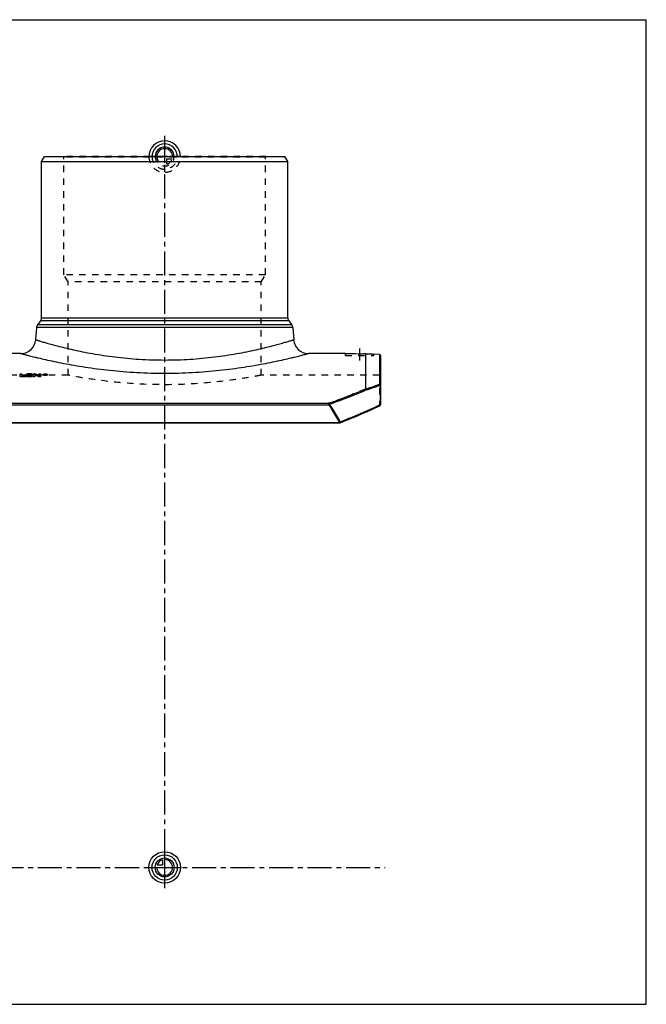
# Model space of a CAD drawing. Header units: millimetres. Extents: x 0 to 1000, y 0 to 1000.
# Tile 2 of 2: x 364 to 1000, y 0 to 1000. Entities that reach past the tile are written whole.
import ezdxf

# ---------------------------------------------------------------- set-up
doc = ezdxf.new("R2010")
doc.units = ezdxf.units.MM
doc.header["$LTSCALE"] = 65.185185
doc.linetypes.add('CENTER', pattern=[0.6, 0.375, -0.075, 0.075, -0.075])
doc.linetypes.add('HIDDEN', pattern=[0.2, 0.1, -0.1])
doc.layers.get('0').update_dxf_attribs({"linetype": 'CONTINUOUS'})
for name, color, linetype in [('ACHSEN_S', 7, 'CONTINUOUS'), ('FASEN', 7, 'CONTINUOUS'), ('KOERPER', 7, 'CONTINUOUS'), ('KONST.EL_MIT_GEO', 7, 'CONTINUOUS'), ('KURVEN', 7, 'CONTINUOUS'), ('RUNDUNG', 7, 'CONTINUOUS'), ('SCHNITT', 7, 'CONTINUOUS')]:
    doc.layers.add(name, color=color, linetype=linetype)

msp = doc.modelspace()

# ---------------------------------------------------------------- linework, layer by layer
at = {"color": 7, "linetype": 'Continuous'}
for p, q in [((0, 1000), (1000, 1000)), ((1000, 0), (1000, 1000)), ((0, 0), (1000, 0))]:
    msp.add_line(p, q, dxfattribs=at)
at = {"layer": 'ACHSEN_S', "color": 40, "linetype": 'CENTER'}
for p, q in [((511, 882), (511, 118)), ((265, 139), (735, 139))]:
    msp.add_line(p, q, dxfattribs=at)
at = {"layer": 'FASEN', "color": 7, "linetype": 'Continuous'}
for p, q in [((386, 856), (388.9, 861)), ((388.9, 861), (633.1, 861)), ((636, 856), (633.1, 861)), ((386, 856), (636, 856)), ((729.1, 659.8), (723.5, 660.3))]:
    msp.add_line(p, q, dxfattribs=at)
at = {"layer": 'KOERPER', "color": 7, "linetype": 'Continuous'}
for p, q in [((386, 697.1), (386, 856)), ((636, 697.1), (636, 856)), ((365.1, 661), (327.5, 661)), ((694.5, 661), (656.9, 661))]:
    msp.add_line(p, q, dxfattribs=at)
at = {"layer": 'KONST.EL_MIT_GEO', "color": 8, "linetype": 'HIDDEN'}
for p, q in [((408.7, 860.5), (408.2, 861)), ((613.8, 861), (408.2, 861)), ((408.7, 741), (408.7, 860.5)), ((613.3, 860.5), (408.7, 860.5)), ((613.3, 860.5), (613.8, 861)), ((613.3, 741), (613.3, 860.5)), ((413, 733.6), (408.7, 741)), ((613.3, 741), (408.7, 741)), ((609, 733.6), (613.3, 741)), ((413, 639), (413, 733.6)), ((609, 733.6), (413, 733.6)), ((609, 639), (609, 733.6)), ((371.9, 639.9), (371.9, 640.2)), ((375.6, 639.9), (375.6, 640.2)), ((378.5, 639.9), (378.5, 640.2)), ((379.2, 639.9), (379.2, 640.2)), ((380, 639.8), (380, 640.1)), ((366.3, 638), (366.3, 638.3)), ((369, 638), (366.3, 638)), ((369, 638), (369, 638.3)), ((375.6, 639.9), (371.9, 639.9)), ((372.9, 639), (372.9, 639.3)), ((375.2, 639), (372.9, 639)), ((372.9, 638), (372.9, 638.3)), ((375.6, 638), (372.9, 638)), ((375.2, 639), (375.2, 639.3)), ((375.6, 638), (375.6, 638.3)), ((379.2, 639.9), (378.5, 639.9)), ((383.1, 638.4), (383.1, 638.7)), ((388.2, 639.3), (388.2, 639.6)), ((389.7, 639.7), (389.4, 639.7)), ((389.4, 639), (389.4, 639.2)), ((389.7, 639), (389.4, 639)), ((389.7, 639.6), (389.7, 639.7)), ((389.8, 639.4), (389.7, 639.4)), ((389.7, 639), (389.7, 639.1)), ((389.8, 639.8), (389.8, 639.9)), ((389.8, 639.4), (389.8, 639.7)), ((390, 639.4), (390, 639.7)), ((390, 639), (390, 639.1)), ((390.3, 639), (390, 639)), ((390.1, 639.3), (390.1, 639.6)), ((390.3, 639), (390.3, 639.2)), ((391.5, 639.3), (391.5, 639.6))]:
    msp.add_line(p, q, dxfattribs=at)
at = {"layer": 'KONST.EL_MIT_GEO', "color": 7, "linetype": 'Continuous'}
for p, q in [((375.6, 640.2), (371.9, 640.2)), ((379.2, 640.2), (378.5, 640.2)), ((364.3, 637.7), (364.3, 639.9)), ((365.3, 637.4), (365.3, 637.7)), ((369, 637.7), (365.3, 637.7)), ((369, 637.4), (365.3, 637.4)), ((366.3, 638.3), (366.3, 639.9)), ((369, 638.3), (366.3, 638.3)), ((369, 637.4), (369, 637.7)), ((369.9, 637.7), (369.9, 638)), ((370.9, 637.7), (370.9, 639.9)), ((371.9, 637.4), (371.9, 637.7)), ((375.6, 637.7), (371.9, 637.7)), ((375.6, 637.4), (371.9, 637.4)), ((372.9, 639.3), (372.9, 639.7)), ((375.6, 639.7), (372.9, 639.7)), ((375.6, 639.4), (372.9, 639.4)), ((375.2, 639.3), (372.9, 639.3)), ((372.9, 638.3), (372.9, 638.7)), ((375.2, 638.7), (372.9, 638.7)), ((375.2, 638.4), (372.9, 638.4)), ((375.6, 638.3), (372.9, 638.3)), ((375.2, 638.4), (375.2, 638.7)), ((375.6, 639.4), (375.6, 639.7)), ((375.6, 637.4), (375.6, 637.7)), ((376.2, 638.7), (376.2, 639)), ((376.6, 639.7), (376.6, 639.9)), ((376.6, 637.7), (376.6, 638)), ((377.5, 637.7), (377.5, 639.9)), ((379.5, 637.7), (379.5, 639.3)), ((382.6, 637.5), (382.6, 637.8)), ((383.1, 638.7), (383.1, 639.9)), ((383.5, 637.4), (383.5, 637.7)), ((384.1, 637.7), (383.5, 637.7)), ((384.1, 637.4), (383.5, 637.4)), ((384.1, 637.4), (384.1, 637.7)), ((385.1, 637.7), (385.1, 639.9)), ((387.7, 639.3), (387.7, 639.6)), ((389.4, 639.2), (389.4, 639.9)), ((389.8, 639.9), (389.4, 639.9)), ((389.7, 639.3), (389.4, 639.3)), ((389.7, 639.7), (389.7, 639.8)), ((389.8, 639.8), (389.7, 639.8)), ((389.8, 639.7), (389.7, 639.7)), ((389.7, 639.1), (389.7, 639.6)), ((389.8, 639.6), (389.7, 639.6)), ((389.8, 639.3), (389.7, 639.3)), ((389.8, 639.7), (389.8, 639.8)), ((389.8, 639.3), (389.8, 639.6)), ((390, 639.7), (390, 639.8)), ((390, 639.1), (390, 639.3)), ((390.3, 639.3), (390, 639.3)), ((390.3, 639.4), (390.3, 639.8)), ((390.3, 639.2), (390.3, 639.3)), ((392, 639.3), (392, 639.6))]:
    msp.add_line(p, q, dxfattribs=at)
for centre, radius, start, end in [((262.9, 380.8), 284.6, 65.0023, 65.687), ((259.3, 378.2), 287.4, 64.6007, 65.2809), ((259.4, 377.8), 287.5, 64.6135, 65.2934), ((389.8, 646), 6.97, 265.0665, 268.104), ((389.8, 644.2), 5.07, 264.6711, 265.3078), ((389.8, 644.6), 5.47, 265.3316, 269.5614), ((389.9, 646.4), 7.37, 268.0707, 272.9395), ((389.8, 640.5), 0.858, 270.0014, 271.7359)]:
    msp.add_arc(centre, radius, start, end, dxfattribs=at)
at = {"layer": 'KONST.EL_MIT_GEO', "color": 8, "linetype": 'HIDDEN'}
for centre, radius, start, end in [((262.9, 380.4), 284.6, 65.0149, 65.6993), ((389.8, 634.4), 5.44, 92.5148, 95.0689), ((389.8, 634.1), 5.68, 91.6406, 92.5344), ((389.9, 634), 5.79, 90.5109, 91.6378), ((389.9, 633.9), 5.91, 89.5267, 90.514), ((389.9, 633.9), 5.84, 88.5348, 89.5292), ((389.9, 634.2), 5.62, 86.4796, 88.5411), ((389.9, 640.4), 1.09, 281.4127, 283.3962), ((389.9, 634.4), 5.38, 85.4195, 86.4738), ((389.9, 634.6), 5.23, 84.9474, 85.4177)]:
    msp.add_arc(centre, radius, start, end, dxfattribs=at)
at = {"layer": 'KONST.EL_MIT_GEO', "color": 7, "linetype": 'Continuous'}
for centre, major_axis, start_param, end_param in [((390, 139), (-34.8, 522.2), -0.30551, -0.30366), ((390, 139), (-34.8, 521.9), -0.30454, -0.30366), ((390.3, 139), (-34.8, 522.2), -0.30551, -0.30346)]:
    msp.add_ellipse(centre, major_axis=major_axis, ratio=0.21144, start_param=start_param, end_param=end_param, dxfattribs=at)
at = {"layer": 'KONST.EL_MIT_GEO', "color": 8, "linetype": 'HIDDEN'}
for centre, end_param in [((390, 139), -0.30454), ((390.3, 139), -0.30346)]:
    msp.add_ellipse(centre, major_axis=(-34.8, 521.9), ratio=0.21144, start_param=-0.30551, end_param=end_param, dxfattribs=at)
at = {"layer": 'KONST.EL_MIT_GEO', "color": 7, "linetype": 'Continuous'}
for points, knots in [([(364.3, 639.9), (364.3, 640), (364.4, 640), (364.5, 640.1), (364.7, 640.2), (365, 640.2), (365.3, 640.2), (365.7, 640.2), (366, 640.2), (366.1, 640.1), (366.2, 640), (366.3, 640), (366.3, 639.9)], [0, 0, 0, 0, 0.06116, 0.10942, 0.17019, 0.3228, 0.5, 0.67721, 0.82982, 0.89058, 0.93884, 1, 1, 1, 1]), ([(370.9, 639.9), (370.9, 640), (371, 640), (371.1, 640.1), (371.3, 640.2), (371.6, 640.2), (371.8, 640.2), (371.9, 640.2)], [0, 0, 0, 0, 0.12231, 0.2189, 0.34044, 0.6456, 1, 1, 1, 1]), ([(375.6, 640.2), (375.7, 640.2), (375.9, 640.2), (376.2, 640.2), (376.4, 640.1), (376.5, 640), (376.6, 640), (376.6, 639.9)], [0, 0, 0, 0, 0.35437, 0.65957, 0.78108, 0.87764, 1, 1, 1, 1]), ([(377.5, 639.9), (377.5, 640), (377.6, 640), (377.7, 640.1), (377.9, 640.2), (378.2, 640.2), (378.4, 640.2), (378.5, 640.2)], [0, 0, 0, 0, 0.12231, 0.2189, 0.34044, 0.6456, 1, 1, 1, 1]), ([(379.2, 640.2), (379.4, 640.2), (379.6, 640.2), (379.9, 640.1), (380, 640.1)], [0, 0, 0, 0, 0.56391, 1, 1, 1, 1]), ([(383.1, 639.9), (383.1, 640), (383.2, 640), (383.3, 640.1), (383.5, 640.2), (383.8, 640.2), (384.1, 640.2), (384.5, 640.2), (384.8, 640.2), (384.9, 640.1), (385, 640), (385.1, 640), (385.1, 639.9)], [0, 0, 0, 0, 0.06116, 0.10942, 0.17019, 0.3228, 0.5, 0.67721, 0.82982, 0.89058, 0.93884, 1, 1, 1, 1]), ([(387.7, 639.6), (387.7, 639.7), (387.8, 639.8), (388.1, 640), (388.5, 640.1), (389.1, 640.2), (389.9, 640.2), (390.6, 640.2), (391.2, 640.1), (391.6, 640), (391.9, 639.8), (392, 639.7), (392, 639.6)], [0, 0, 0, 0, 0.06136, 0.10965, 0.1704, 0.3229, 0.5, 0.6771, 0.8296, 0.89035, 0.93864, 1, 1, 1, 1]), ([(389.3, 640.1), (389.1, 640), (388.9, 640), (388.6, 639.9), (388.4, 639.8), (388.3, 639.8), (388.2, 639.7), (388.2, 639.6)], [0, 0, 0, 0, 0.36355, 0.65924, 0.77539, 0.86916, 1, 1, 1, 1]), ([(391.5, 639.6), (391.5, 639.7), (391.3, 639.8), (391.1, 639.9), (390.8, 640), (390.4, 640.1), (389.9, 640.1), (389.6, 640.1), (389.3, 640.1)], [0, 0, 0, 0, 0.12176, 0.22442, 0.35351, 0.50349, 0.66696, 1, 1, 1, 1]), ([(365.3, 637.7), (365.2, 637.7), (365, 637.7), (364.7, 637.7), (364.5, 637.8), (364.4, 637.9), (364.3, 637.9), (364.3, 638)], [0, 0, 0, 0, 0.35227, 0.65612, 0.77759, 0.87464, 1, 1, 1, 1]), ([(365.3, 637.4), (365.2, 637.4), (365, 637.4), (364.7, 637.4), (364.5, 637.5), (364.4, 637.6), (364.3, 637.6), (364.3, 637.7)], [0, 0, 0, 0, 0.35279, 0.65661, 0.77789, 0.87428, 1, 1, 1, 1]), ([(369, 638.3), (369.1, 638.3), (369.3, 638.2), (369.6, 638.2), (369.8, 638.1), (369.9, 638.1), (369.9, 638), (369.9, 638)], [0, 0, 0, 0, 0.3524, 0.65635, 0.77774, 0.87471, 1, 1, 1, 1]), ([(369.9, 638), (369.9, 637.9), (369.9, 637.9), (369.8, 637.8), (369.6, 637.7), (369.3, 637.7), (369.1, 637.7), (369, 637.7)], [0, 0, 0, 0, 0.12539, 0.2224, 0.34384, 0.64775, 1, 1, 1, 1]), ([(369.9, 637.7), (369.9, 637.6), (369.9, 637.6), (369.8, 637.5), (369.6, 637.4), (369.3, 637.4), (369.1, 637.4), (369, 637.4)], [0, 0, 0, 0, 0.12511, 0.22354, 0.34419, 0.6444, 1, 1, 1, 1]), ([(371.9, 637.7), (371.8, 637.7), (371.6, 637.7), (371.3, 637.7), (371.1, 637.8), (371, 637.9), (370.9, 637.9), (370.9, 638)], [0, 0, 0, 0, 0.35227, 0.65612, 0.77759, 0.87464, 1, 1, 1, 1]), ([(371.9, 637.4), (371.8, 637.4), (371.6, 637.4), (371.3, 637.4), (371.1, 637.5), (371, 637.6), (370.9, 637.6), (370.9, 637.7)], [0, 0, 0, 0, 0.35279, 0.65661, 0.77789, 0.87428, 1, 1, 1, 1]), ([(375.2, 639.3), (375.4, 639.3), (375.6, 639.2), (375.9, 639.2), (376, 639.1), (376.2, 639.1), (376.2, 639), (376.2, 639)], [0, 0, 0, 0, 0.35339, 0.65797, 0.77942, 0.87619, 1, 1, 1, 1]), ([(376.2, 639), (376.2, 638.9), (376.2, 638.9), (376, 638.8), (375.9, 638.7), (375.6, 638.7), (375.4, 638.7), (375.2, 638.7)], [0, 0, 0, 0, 0.12391, 0.22072, 0.34222, 0.64676, 1, 1, 1, 1]), ([(376.2, 638.7), (376.2, 638.6), (376.2, 638.6), (376, 638.5), (375.9, 638.5), (375.6, 638.4), (375.4, 638.4), (375.2, 638.4)], [0, 0, 0, 0, 0.12364, 0.22187, 0.34257, 0.64341, 1, 1, 1, 1]), ([(376.6, 639.9), (376.6, 639.9), (376.5, 639.8), (376.4, 639.8), (376.2, 639.7), (375.9, 639.7), (375.7, 639.7), (375.6, 639.7)], [0, 0, 0, 0, 0.12246, 0.21907, 0.34061, 0.64578, 1, 1, 1, 1]), ([(376.6, 639.7), (376.6, 639.6), (376.5, 639.5), (376.4, 639.5), (376.2, 639.4), (375.9, 639.4), (375.7, 639.4), (375.6, 639.4)], [0, 0, 0, 0, 0.12219, 0.22022, 0.34098, 0.64244, 1, 1, 1, 1]), ([(375.6, 638.3), (375.7, 638.3), (375.9, 638.2), (376.2, 638.2), (376.4, 638.1), (376.5, 638.1), (376.6, 638), (376.6, 638)], [0, 0, 0, 0, 0.3524, 0.65635, 0.77774, 0.87471, 1, 1, 1, 1]), ([(376.6, 638), (376.6, 637.9), (376.5, 637.9), (376.4, 637.8), (376.2, 637.7), (375.9, 637.7), (375.7, 637.7), (375.6, 637.7)], [0, 0, 0, 0, 0.12539, 0.2224, 0.34384, 0.64775, 1, 1, 1, 1]), ([(376.6, 637.7), (376.6, 637.6), (376.5, 637.6), (376.4, 637.5), (376.2, 637.4), (375.9, 637.4), (375.7, 637.4), (375.6, 637.4)], [0, 0, 0, 0, 0.12511, 0.22354, 0.34419, 0.6444, 1, 1, 1, 1]), ([(379.5, 638), (379.5, 637.9), (379.5, 637.9), (379.4, 637.8), (379.2, 637.7), (378.9, 637.7), (378.5, 637.7), (378.2, 637.7), (377.9, 637.7), (377.7, 637.8), (377.6, 637.9), (377.5, 637.9), (377.5, 638)], [0, 0, 0, 0, 0.06269, 0.11119, 0.17192, 0.32388, 0.5, 0.67613, 0.82808, 0.88881, 0.93731, 1, 1, 1, 1]), ([(379.5, 637.7), (379.5, 637.6), (379.5, 637.6), (379.3, 637.5), (379.2, 637.4), (378.9, 637.4), (378.5, 637.4), (378.2, 637.4), (377.9, 637.4), (377.7, 637.5), (377.6, 637.6), (377.5, 637.6), (377.5, 637.7)], [0, 0, 0, 0, 0.06366, 0.1119, 0.1716, 0.32486, 0.49972, 0.67566, 0.82813, 0.88782, 0.93645, 1, 1, 1, 1]), ([(383.5, 637.7), (383.3, 637.7), (383, 637.7), (382.7, 637.8), (382.6, 637.8)], [0, 0, 0, 0, 0.56308, 1, 1, 1, 1]), ([(383.5, 637.4), (383.3, 637.4), (383, 637.4), (382.7, 637.5), (382.6, 637.5)], [0, 0, 0, 0, 0.56253, 1, 1, 1, 1]), ([(385.1, 638), (385.1, 637.9), (385, 637.9), (384.9, 637.8), (384.8, 637.7), (384.5, 637.7), (384.2, 637.7), (384.1, 637.7)], [0, 0, 0, 0, 0.12538, 0.22244, 0.34391, 0.64776, 1, 1, 1, 1]), ([(385.1, 637.7), (385.1, 637.6), (385, 637.6), (384.9, 637.5), (384.8, 637.4), (384.5, 637.4), (384.2, 637.4), (384.1, 637.4)], [0, 0, 0, 0, 0.12564, 0.22217, 0.34445, 0.64704, 1, 1, 1, 1]), ([(388.1, 639.2), (388.1, 639.3), (388, 639.3), (387.8, 639.4), (387.7, 639.5), (387.7, 639.6)], [0, 0, 0, 0, 0.34326, 0.61974, 1, 1, 1, 1]), ([(392, 639.3), (392, 639.2), (391.9, 639.1), (391.6, 639), (391.2, 638.8), (390.6, 638.7), (389.9, 638.7), (389.1, 638.7), (388.5, 638.8), (388.1, 639), (387.8, 639.1), (387.7, 639.2), (387.7, 639.3)], [0, 0, 0, 0, 0.06186, 0.1099, 0.17062, 0.32345, 0.50021, 0.67656, 0.82961, 0.89006, 0.93824, 1, 1, 1, 1]), ([(389.2, 639), (389, 639), (388.7, 639.1), (388.3, 639.2), (388.1, 639.2)], [0, 0, 0, 0, 0.54984, 1, 1, 1, 1]), ([(388.2, 639.6), (388.2, 639.6), (388.3, 639.5), (388.4, 639.4), (388.6, 639.3), (388.9, 639.2), (389.2, 639.2), (389.3, 639.2)], [0, 0, 0, 0, 0.12998, 0.22398, 0.34057, 0.63706, 1, 1, 1, 1]), ([(388.4, 639.5), (388.4, 639.5), (388.3, 639.5), (388.3, 639.5), (388.3, 639.5)], [0, 0, 0, 0, 0.27448, 1, 1, 1, 1]), ([(389.4, 639.8), (389.2, 639.8), (388.8, 639.7), (388.5, 639.6), (388.4, 639.5)], [0, 0, 0, 0, 0.56899, 1, 1, 1, 1]), ([(389.8, 639.9), (389.9, 639.9), (390.1, 639.9), (390.2, 639.9), (390.3, 639.8), (390.3, 639.8), (390.3, 639.8)], [0, 0, 0, 0, 0.65879, 0.7805, 0.87725, 1, 1, 1, 1]), ([(389.8, 639.7), (389.8, 639.7), (389.9, 639.7), (390, 639.7), (390, 639.7), (390, 639.7)], [0, 0, 0, 0, 0.62074, 0.848, 1, 1, 1, 1]), ([(389.8, 639.1), (389.9, 639.1), (390.1, 639.1), (390.3, 639.1), (390.4, 639.2)], [0, 0, 0, 0, 0.25408, 1, 1, 1, 1]), ([(390, 639.8), (390, 639.8), (390, 639.8), (389.9, 639.8), (389.9, 639.8)], [0, 0, 0, 0, 0.18519, 1, 1, 1, 1]), ([(390.2, 639.6), (390.2, 639.6), (390.2, 639.6), (390.1, 639.6), (390.1, 639.6)], [0, 0, 0, 0, 0.225, 1, 1, 1, 1]), ([(390.3, 639.7), (390.3, 639.7), (390.3, 639.6), (390.2, 639.6), (390.2, 639.6)], [0, 0, 0, 0, 0.22152, 1, 1, 1, 1]), ([(391.5, 639.2), (391.3, 639.2), (390.9, 639.1), (390.5, 639), (390.2, 639)], [0, 0, 0, 0, 0.45447, 1, 1, 1, 1]), ([(391.3, 639.5), (391.2, 639.6), (390.9, 639.7), (390.5, 639.8), (390.3, 639.8)], [0, 0, 0, 0, 0.42932, 1, 1, 1, 1]), ([(390.3, 639.7), (390.3, 639.7), (390.3, 639.7), (390.3, 639.7), (390.3, 639.7)], [0, 0, 0, 0, 0.20648, 1, 1, 1, 1]), ([(390.4, 639.2), (390.6, 639.2), (390.8, 639.2), (391.1, 639.3), (391.3, 639.4), (391.4, 639.5), (391.5, 639.6), (391.5, 639.6)], [0, 0, 0, 0, 0.36323, 0.65888, 0.77511, 0.86901, 1, 1, 1, 1]), ([(391.4, 639.5), (391.4, 639.5), (391.4, 639.5), (391.3, 639.5), (391.3, 639.5)], [0, 0, 0, 0, 0.22631, 1, 1, 1, 1]), ([(392, 639.6), (392, 639.5), (391.9, 639.4), (391.7, 639.3), (391.6, 639.2), (391.5, 639.2)], [0, 0, 0, 0, 0.37171, 0.65095, 1, 1, 1, 1])]:
    msp.add_open_spline(points, degree=3, knots=knots, dxfattribs=at)
at = {"layer": 'KONST.EL_MIT_GEO', "color": 8, "linetype": 'HIDDEN'}
for points, knots in [([(364.3, 639.7), (364.3, 639.7), (364.4, 639.8), (364.5, 639.8), (364.7, 639.9), (365, 639.9), (365.3, 639.9), (365.7, 639.9), (366, 639.9), (366.1, 639.8), (366.2, 639.8), (366.3, 639.7), (366.3, 639.7)], [0, 0, 0, 0, 0.06212, 0.11014, 0.16987, 0.32379, 0.49972, 0.67673, 0.82986, 0.88958, 0.93798, 1, 1, 1, 1]), ([(369, 638), (369.1, 638), (369.3, 638), (369.6, 637.9), (369.8, 637.8), (369.9, 637.8), (369.9, 637.7), (369.9, 637.7)], [0, 0, 0, 0, 0.35643, 0.65582, 0.77741, 0.87588, 1, 1, 1, 1]), ([(370.9, 639.7), (370.9, 639.7), (371, 639.8), (371.1, 639.8), (371.3, 639.9), (371.6, 639.9), (371.8, 639.9), (371.9, 639.9)], [0, 0, 0, 0, 0.12259, 0.21866, 0.34101, 0.64491, 1, 1, 1, 1]), ([(375.2, 639), (375.4, 639), (375.6, 639), (375.9, 638.9), (376, 638.8), (376.2, 638.8), (376.2, 638.7), (376.2, 638.7)], [0, 0, 0, 0, 0.35743, 0.65744, 0.77909, 0.87734, 1, 1, 1, 1]), ([(375.6, 639.9), (375.7, 639.9), (375.9, 639.9), (376.2, 639.9), (376.4, 639.8), (376.5, 639.8), (376.6, 639.7), (376.6, 639.7)], [0, 0, 0, 0, 0.3584, 0.65902, 0.78073, 0.87879, 1, 1, 1, 1]), ([(375.6, 638), (375.7, 638), (375.9, 638), (376.2, 637.9), (376.4, 637.8), (376.5, 637.8), (376.6, 637.7), (376.6, 637.7)], [0, 0, 0, 0, 0.35643, 0.65582, 0.77741, 0.87588, 1, 1, 1, 1]), ([(377.5, 639.7), (377.5, 639.7), (377.6, 639.8), (377.7, 639.8), (377.9, 639.9), (378.2, 639.9), (378.4, 639.9), (378.5, 639.9)], [0, 0, 0, 0, 0.12259, 0.21866, 0.34101, 0.64491, 1, 1, 1, 1]), ([(379.2, 639.9), (379.4, 639.9), (379.6, 639.9), (379.9, 639.9), (380, 639.8)], [0, 0, 0, 0, 0.56334, 1, 1, 1, 1]), ([(383.1, 639.7), (383.1, 639.7), (383.2, 639.8), (383.3, 639.8), (383.5, 639.9), (383.8, 639.9), (384.1, 639.9), (384.5, 639.9), (384.8, 639.9), (384.9, 639.8), (385, 639.8), (385.1, 639.7), (385.1, 639.7)], [0, 0, 0, 0, 0.06212, 0.11014, 0.16987, 0.32379, 0.49972, 0.67673, 0.82986, 0.88958, 0.93798, 1, 1, 1, 1]), ([(387.7, 639.3), (387.7, 639.4), (387.8, 639.6), (388.1, 639.7), (388.5, 639.8), (389.1, 639.9), (389.9, 639.9), (390.6, 639.9), (391.2, 639.8), (391.6, 639.7), (391.9, 639.6), (392, 639.4), (392, 639.3)], [0, 0, 0, 0, 0.06172, 0.10968, 0.17036, 0.32326, 0.50021, 0.67676, 0.82987, 0.89028, 0.93839, 1, 1, 1, 1]), ([(388.3, 639.5), (388.3, 639.5), (388.2, 639.4), (388.2, 639.4), (388.2, 639.4)], [0, 0, 0, 0, 0.27872, 1, 1, 1, 1]), ([(388.2, 639.3), (388.2, 639.2), (388.3, 639.1), (388.5, 639.1), (388.8, 638.9), (389.2, 638.9), (389.9, 638.8), (390.5, 638.9), (390.9, 638.9), (391.2, 639.1), (391.4, 639.1), (391.5, 639.2), (391.5, 639.3)], [0, 0, 0, 0, 0.0618, 0.1099, 0.17039, 0.32344, 0.49972, 0.67655, 0.82931, 0.89016, 0.93809, 1, 1, 1, 1]), ([(389.8, 639.7), (389.9, 639.7), (390.1, 639.6), (390.3, 639.6), (390.3, 639.5), (390.3, 639.5)], [0, 0, 0, 0, 0.65846, 0.87629, 1, 1, 1, 1]), ([(389.9, 639.5), (389.9, 639.5), (389.9, 639.6), (389.8, 639.6), (389.8, 639.6)], [0, 0, 0, 0, 0.2341, 1, 1, 1, 1]), ([(389.8, 639.4), (389.8, 639.4), (389.9, 639.4), (390, 639.4), (390, 639.4), (390, 639.4)], [0, 0, 0, 0, 0.65764, 0.87865, 1, 1, 1, 1]), ([(390, 639.5), (390, 639.5), (390, 639.5), (389.9, 639.5), (389.9, 639.5)], [0, 0, 0, 0, 0.1967, 1, 1, 1, 1]), ([(390, 639.5), (390, 639.5), (390, 639.5), (390, 639.5), (390, 639.5)], [0, 0, 0, 0, 0.68577, 1, 1, 1, 1]), ([(390.2, 639.3), (390.2, 639.3), (390.2, 639.3), (390.2, 639.3), (390.1, 639.3)], [0, 0, 0, 0, 0.22902, 1, 1, 1, 1]), ([(391.5, 639.4), (391.5, 639.4), (391.5, 639.4), (391.4, 639.4), (391.4, 639.5)], [0, 0, 0, 0, 0.22372, 1, 1, 1, 1]), ([(609, 639), (606.5, 638.5), (597, 636.7), (576.9, 633.5), (546.7, 630.2), (511, 628.8), (475.3, 630.2), (445.1, 633.5), (425, 636.7), (415.5, 638.5), (413, 639)], [0, 0, 0, 0, 0.03861, 0.14759, 0.30944, 0.5, 0.69056, 0.85241, 0.96139, 1, 1, 1, 1])]:
    msp.add_open_spline(points, degree=3, knots=knots, dxfattribs=at)
for points in [[(388.2, 639.4), (388.2, 639.4), (388.2, 639.3), (388.2, 639.3)], [(390.3, 639.4), (390.3, 639.3), (390.2, 639.3), (390.2, 639.3)], [(391.5, 639.3), (391.5, 639.3), (391.5, 639.4), (391.5, 639.4)]]:
    msp.add_open_spline(points, degree=3, dxfattribs=at)
at = {"layer": 'KONST.EL_MIT_GEO', "color": 7, "linetype": 'Continuous'}
for points in [[(389.9, 639.8), (389.8, 639.8), (389.8, 639.8), (389.8, 639.8)], [(389.9, 639.8), (389.9, 639.8), (389.9, 639.8), (389.9, 639.8)], [(390, 639.8), (390, 639.8), (390, 639.8), (390, 639.8)], [(390, 639.7), (390, 639.7), (390, 639.7), (390, 639.7)], [(390.3, 639.4), (390.3, 639.4), (390.3, 639.4), (390.3, 639.4)], [(390.3, 639.4), (390.3, 639.4), (390.3, 639.4), (390.3, 639.4)], [(390.3, 639.4), (390.3, 639.4), (390.3, 639.4), (390.3, 639.4)]]:
    msp.add_open_spline(points, degree=3, dxfattribs=at)
at = {"layer": 'KURVEN', "color": 40, "linetype": 'Continuous'}
for p, q in [((511, 877), (511, 861)), ((511, 155), (511, 123)), ((508.8, 141.2), (503.3, 141.2)), ((508.8, 146.7), (508.8, 141.2)), ((495, 139), (527, 139))]:
    msp.add_line(p, q, dxfattribs=at)
at = {"layer": 'KURVEN', "color": 8, "linetype": 'HIDDEN'}
for p, q in [((527, 861), (495, 861)), ((511, 861), (511, 845)), ((513.2, 853.3), (513.2, 858.8)), ((513.2, 858.8), (518.7, 858.8))]:
    msp.add_line(p, q, dxfattribs=at)
at = {"layer": 'KURVEN', "color": 40, "linetype": 'Continuous'}
for radius in [16, 12.8, 9.6]:
    msp.add_circle((511, 139), radius, dxfattribs=at)
for centre, radius, start, end in [((511, 861), 16, 0, 180), ((511, 861), 12.8, 0, 180), ((511, 861), 9.6, 0, 179.9999), ((511, 861), 8, 0, 179.9999), ((511, 139), 8, 180, 90), ((511, 139), 8, 105.962, 164.038)]:
    msp.add_arc(centre, radius, start, end, dxfattribs=at)
at = {"layer": 'KURVEN', "color": 8, "linetype": 'HIDDEN'}
for radius, start, end in [(16, 180, 360), (12.8, 180, 360), (9.6, 179.9999, 360), (8, 179.9999, 270), (8, 285.962, 344.038)]:
    msp.add_arc((511, 861), radius, start, end, dxfattribs=at)
at = {"layer": 'RUNDUNG', "color": 7, "linetype": 'Continuous'}
for p, q in [((384.9, 694), (381.9, 690.2)), ((640.1, 690.2), (381.9, 690.2)), ((637.1, 694), (384.9, 694)), ((386, 697.1), (636, 697.1)), ((637.1, 694), (640.1, 690.2)), ((380.9, 687.5), (380, 675)), ((641.1, 687.5), (380.9, 687.5)), ((641.1, 687.5), (642, 675)), ((729.1, 659.8), (729.1, 629.7)), ((730, 658.8), (730, 608.8)), ((730, 628.7), (729.8, 628.7)), ((729.8, 628.7), (729.8, 608.8)), ((344.5, 610.4), (677.5, 610.4)), ((677.5, 610.4), (677.5, 609)), ((344.5, 609), (677.5, 609)), ((711.6, 599.9), (714.3, 601.1)), ((714.3, 601), (717, 602.2)), ((717, 602.2), (719.6, 603.4)), ((719.6, 603.4), (722.1, 604.5)), ((722.1, 604.5), (724.6, 605.7)), ((724.6, 605.7), (727.1, 606.8)), ((727.1, 606.8), (729.4, 607.9)), ((730, 608.8), (729.8, 608.8)), ((333.4, 591), (688.6, 591)), ((333.4, 590.4), (688.6, 590.4)), ((688.6, 591), (688.6, 590.4)), ((688.9, 590.5), (691.8, 591.6)), ((691.8, 591.6), (694.7, 592.8)), ((694.7, 592.8), (697.7, 594)), ((697.7, 594), (700.5, 595.2)), ((700.5, 595.2), (703.4, 596.4)), ((703.4, 596.4), (706.2, 597.5)), ((706.2, 597.5), (708.9, 598.7)), ((708.9, 598.7), (711.7, 599.9))]:
    msp.add_line(p, q, dxfattribs=at)
at = {"layer": 'RUNDUNG', "color": 8, "linetype": 'HIDDEN'}
for p, q in [((729, 639), (729, 607.8)), ((729.4, 607.9), (729.4, 607.9)), ((688.6, 590.5), (333.4, 590.5)), ((688.6, 590.5), (688.9, 590.6))]:
    msp.add_line(p, q, dxfattribs=at)
at = {"layer": 'RUNDUNG', "color": 7, "linetype": 'Continuous'}
for centre, radius, start, end in [((385.9, 687.1), 5, 142.0013, 176), ((381, 697.1), 5, 322.0013, 360), ((641, 697.1), 5, 180, 217.9987), ((636.1, 687.1), 5, 4, 37.9987), ((365.1, 676), 15, 270, 356), ((656.9, 676), 15, 184, 270), ((729, 658.8), 1, 0, 85), ((516, 1232.7), 639.6, 288.1268, 289.4575), ((516.3, 1236.7), 644.4, 288.0278, 289.3508), ((729, 608.8), 1, 294.8507, 360), ((729.2, 608.4), 0.564, 294.8866, 298.2122), ((688.6, 591.4), 1, 270, 291.4327)]:
    msp.add_arc(centre, radius, start, end, dxfattribs=at)
at = {"layer": 'RUNDUNG', "color": 8, "linetype": 'HIDDEN'}
for centre, radius, start, end in [((729, 640), 1, 270, 360), ((514.2, 1238.1), 645.3, 288.1326, 289.4517), ((514.5, 1242.1), 650, 288.0336, 289.345), ((729, 608.9), 1.07, 270.0063, 280.1761), ((729, 608.9), 1.05, 280.1889, 287.2648), ((688.8, 591), 0.505, 243.608, 248.0197)]:
    msp.add_arc(centre, radius, start, end, dxfattribs=at)
at = {"layer": 'RUNDUNG', "color": 7, "linetype": 'Continuous'}
for points, knots in [([(380, 675), (380, 674.9), (380.1, 674.9), (380.1, 674.9), (380.2, 674.9), (380.4, 674.8), (380.7, 674.8), (381, 674.6), (381.5, 674.5), (382, 674.4), (382.8, 674.1), (384, 673.7), (385.8, 673.2), (387.8, 672.6), (390.1, 672), (392.7, 671.2), (396.7, 670.1), (402.3, 668.6), (409.9, 666.7), (418.4, 664.7), (427.8, 662.7), (438.1, 660.8), (449, 659), (464.8, 656.8), (485.5, 654.9), (511, 654.1), (536.5, 654.9), (557.2, 656.8), (573, 659), (583.9, 660.8), (594.2, 662.7), (603.6, 664.7), (612.1, 666.7), (619.7, 668.6), (625.3, 670.1), (629.3, 671.2), (631.9, 672), (634.2, 672.6), (636.2, 673.2), (638, 673.7), (639.2, 674.1), (640, 674.4), (640.5, 674.5), (641, 674.6), (641.3, 674.8), (641.6, 674.8), (641.8, 674.9), (641.9, 674.9), (641.9, 674.9), (642, 674.9), (642, 675), (642, 675)], [0, 0, 0, 0, 0.00016, 0.00035, 0.00062, 0.0014, 0.00248, 0.00388, 0.00558, 0.00759, 0.0099, 0.01542, 0.02213, 0.03001, 0.03903, 0.04915, 0.06036, 0.08587, 0.11528, 0.14828, 0.18456, 0.22379, 0.26562, 0.30969, 0.40293, 0.5, 0.59707, 0.69031, 0.73438, 0.77621, 0.81544, 0.85172, 0.88472, 0.91413, 0.93964, 0.95085, 0.96097, 0.96999, 0.97787, 0.98458, 0.9901, 0.99241, 0.99442, 0.99612, 0.99752, 0.9986, 0.99938, 0.99965, 0.99984, 0.99996, 1, 1, 1, 1]), ([(365.1, 661), (365.1, 661), (365.1, 661), (365.2, 661), (365.3, 660.9), (365.5, 660.9), (365.8, 660.8), (366.2, 660.7), (366.9, 660.5), (368.1, 660.2), (369.7, 659.8), (371.6, 659.3), (373.9, 658.7), (376.5, 658), (379.5, 657.3), (384, 656.2), (390.4, 654.7), (399, 652.8), (408.6, 650.9), (419.1, 649), (430.6, 647.1), (442.8, 645.4), (460.2, 643.3), (483, 641.5), (511, 640.7), (539, 641.5), (561.8, 643.3), (579.2, 645.4), (591.4, 647.1), (602.9, 649), (613.4, 650.9), (623, 652.8), (631.6, 654.7), (638, 656.2), (642.5, 657.3), (645.5, 658), (648.1, 658.7), (650.4, 659.3), (652.3, 659.8), (653.9, 660.2), (655.1, 660.5), (655.8, 660.7), (656.2, 660.8), (656.5, 660.9), (656.7, 660.9), (656.8, 661), (656.9, 661), (656.9, 661), (656.9, 661)], [0, 0, 0, 0, 0.00016, 0.00036, 0.00063, 0.00143, 0.00253, 0.00396, 0.00569, 0.01009, 0.01572, 0.02256, 0.03057, 0.03974, 0.05003, 0.0614, 0.08724, 0.11696, 0.15022, 0.18667, 0.22596, 0.26773, 0.3116, 0.40405, 0.5, 0.59595, 0.6884, 0.73227, 0.77404, 0.81333, 0.84978, 0.88304, 0.91276, 0.9386, 0.94997, 0.96026, 0.96943, 0.97744, 0.98428, 0.98991, 0.99431, 0.99604, 0.99747, 0.99857, 0.99937, 0.99964, 0.99984, 1, 1, 1, 1]), ([(677.5, 610.4), (680.9, 611.5), (693.5, 616.1), (705.9, 621.1), (715, 624.9)], [0, 0, 0, 0, 0.2629, 1, 1, 1, 1]), ([(678.1, 609.5), (681.5, 610.6), (694.1, 615.2), (706.6, 620.1), (715.7, 624)], [0, 0, 0, 0, 0.26287, 1, 1, 1, 1]), ([(715, 624.9), (715, 624.9), (715, 624.9), (715, 624.9), (715, 624.9)], [0, 0, 0, 0, 0.18743, 1, 1, 1, 1]), ([(715, 624.9), (715.1, 624.9), (715.4, 624.7), (715.6, 624.3), (715.7, 624)], [0, 0, 0, 0, 0.22873, 1, 1, 1, 1]), ([(729.1, 629.7), (729.3, 629.6), (729.6, 629.3), (729.8, 628.9), (729.8, 628.7)], [0, 0, 0, 0, 0.47607, 1, 1, 1, 1]), ([(729.1, 629.7), (729.2, 629.7), (729.4, 629.6), (729.8, 629.4), (730, 629.1), (730, 628.9), (730, 628.7)], [0, 0, 0, 0, 0.25678, 0.50936, 0.75654, 1, 1, 1, 1]), ([(677.5, 610.4), (677.7, 610.3), (678, 610), (678.1, 609.7), (678.1, 609.5)], [0, 0, 0, 0, 0.45869, 1, 1, 1, 1]), ([(678.1, 609.5), (678.1, 609.4), (678, 609.3), (677.8, 609.2), (677.6, 609.1), (677.5, 609)], [0, 0, 0, 0, 0.23706, 0.61619, 1, 1, 1, 1]), ([(677.5, 609), (678.5, 607.6), (682.3, 601.6), (685.9, 595.6), (688.6, 591)], [0, 0, 0, 0, 0.25039, 1, 1, 1, 1]), ([(678.1, 609.5), (679.1, 608), (682.9, 602), (686.5, 596), (689.2, 591.4)], [0, 0, 0, 0, 0.25039, 1, 1, 1, 1]), ([(729.8, 608.8), (726.7, 607.3), (713.3, 601.2), (699.7, 595.5), (689.2, 591.4)], [0, 0, 0, 0, 0.23266, 1, 1, 1, 1]), ([(729.8, 608.8), (729.8, 608.7), (729.8, 608.5), (729.8, 608.2), (729.6, 608), (729.5, 607.9), (729.4, 607.9)], [0, 0, 0, 0, 0.27899, 0.53861, 0.77687, 1, 1, 1, 1]), ([(689.2, 591.4), (689.2, 591.4), (689.1, 591.3), (688.9, 591.2), (688.7, 591.1), (688.6, 591), (688.6, 591)], [0, 0, 0, 0, 0.23396, 0.48423, 0.74251, 1, 1, 1, 1]), ([(688.9, 590.5), (689, 590.5), (689.1, 590.6), (689.2, 590.8), (689.2, 591.1), (689.2, 591.3), (689.2, 591.4)], [0, 0, 0, 0, 0.19858, 0.42746, 0.69713, 1, 1, 1, 1])]:
    msp.add_open_spline(points, degree=3, knots=knots, dxfattribs=at)
at = {"layer": 'RUNDUNG', "color": 8, "linetype": 'HIDDEN'}
for points, knots in [([(715, 624.9), (712.1, 623.7), (699.7, 618.6), (687.2, 613.8), (677.5, 610.4)], [0, 0, 0, 0, 0.23663, 1, 1, 1, 1]), ([(715, 624.9), (715, 624.9), (715, 624.9), (715, 624.9), (715, 624.9)], [0, 0, 0, 0, 0.35749, 1, 1, 1, 1]), ([(677.5, 609), (677.6, 609.1), (677.8, 609.2), (678, 609.3), (678.1, 609.5)], [0, 0, 0, 0, 0.25536, 1, 1, 1, 1]), ([(678.1, 609.5), (679.1, 608), (682.9, 602), (686.5, 596), (689.2, 591.4)], [0, 0, 0, 0, 0.25039, 1, 1, 1, 1]), ([(729, 607.8), (725.9, 606.4), (712.6, 600.3), (699, 594.6), (688.6, 590.5)], [0, 0, 0, 0, 0.2327, 1, 1, 1, 1]), ([(689.2, 591.4), (692.8, 592.9), (706.5, 598.3), (720, 604.2), (729.8, 608.8)], [0, 0, 0, 0, 0.26664, 1, 1, 1, 1]), ([(729, 607.8), (729.1, 607.8), (729.4, 607.9), (729.7, 608.1), (729.9, 608.4), (730, 608.6), (730, 608.8)], [0, 0, 0, 0, 0.25738, 0.51049, 0.75747, 1, 1, 1, 1]), ([(729, 607.8), (729, 607.8), (729.2, 607.8), (729.3, 607.8), (729.4, 607.9)], [0, 0, 0, 0, 0.26282, 1, 1, 1, 1]), ([(688.6, 590.5), (688.6, 590.5), (688.7, 590.5), (688.9, 590.5), (688.9, 590.5)], [0, 0, 0, 0, 0.52794, 1, 1, 1, 1]), ([(688.8, 590.5), (688.8, 590.5), (688.7, 590.5), (688.6, 590.5), (688.6, 590.5)], [0, 0, 0, 0, 0.23702, 1, 1, 1, 1])]:
    msp.add_open_spline(points, degree=3, knots=knots, dxfattribs=at)
for points in [[(729.7, 608.1), (729.6, 608), (729.4, 607.9), (729.3, 607.9)], [(729.4, 607.9), (729.4, 607.9), (729.4, 607.9), (729.4, 607.9)], [(688.9, 590.5), (688.9, 590.5), (688.8, 590.5), (688.8, 590.5)]]:
    msp.add_open_spline(points, degree=3, dxfattribs=at)
at = {"layer": 'SCHNITT', "color": 8, "linetype": 'HIDDEN'}
for p, q in [((694.5, 661), (694.8, 661)), ((694.5, 659), (694.5, 661)), ((723.4, 660.3), (723.5, 660.3)), ((723.5, 659), (723.5, 660.3)), ((694.5, 659), (723.5, 659)), ((413, 639), (293, 639)), ((729, 639), (609, 639))]:
    msp.add_line(p, q, dxfattribs=at)
at = {"layer": 'SCHNITT', "color": 40, "linetype": 'CENTER'}
msp.add_line((709, 654), (709, 666), dxfattribs=at)
at = {"layer": 'SCHNITT', "color": 7, "linetype": 'Continuous'}
msp.add_line((715, 660.8), (715, 624.9), dxfattribs=at)
for centre, radius, start, end in [((709, 1182.8), 522, 268.4082, 270.6587), ((754.7, 1182.4), 523, 265.6518, 266.5851)]:
    msp.add_arc(centre, radius, start, end, dxfattribs=at)
at = {"layer": 'SCHNITT', "color": 8, "linetype": 'HIDDEN'}
for centre, radius, start, end in [((709, 1183), 522.2, 268.4457, 270.5645), ((754.8, 1184.8), 525.5, 265.6529, 265.7867), ((754.7, 1182.8), 523.4, 265.7865, 266.5761)]:
    msp.add_arc(centre, radius, start, end, dxfattribs=at)
msp.add_open_spline([(714.1, 660.8), (714.2, 660.8), (714.5, 660.8), (714.8, 660.8), (715, 660.8)], degree=3, knots=[0, 0, 0, 0, 0.25251, 1, 1, 1, 1], dxfattribs=at)

doc.saveas('drawing.dxf')
